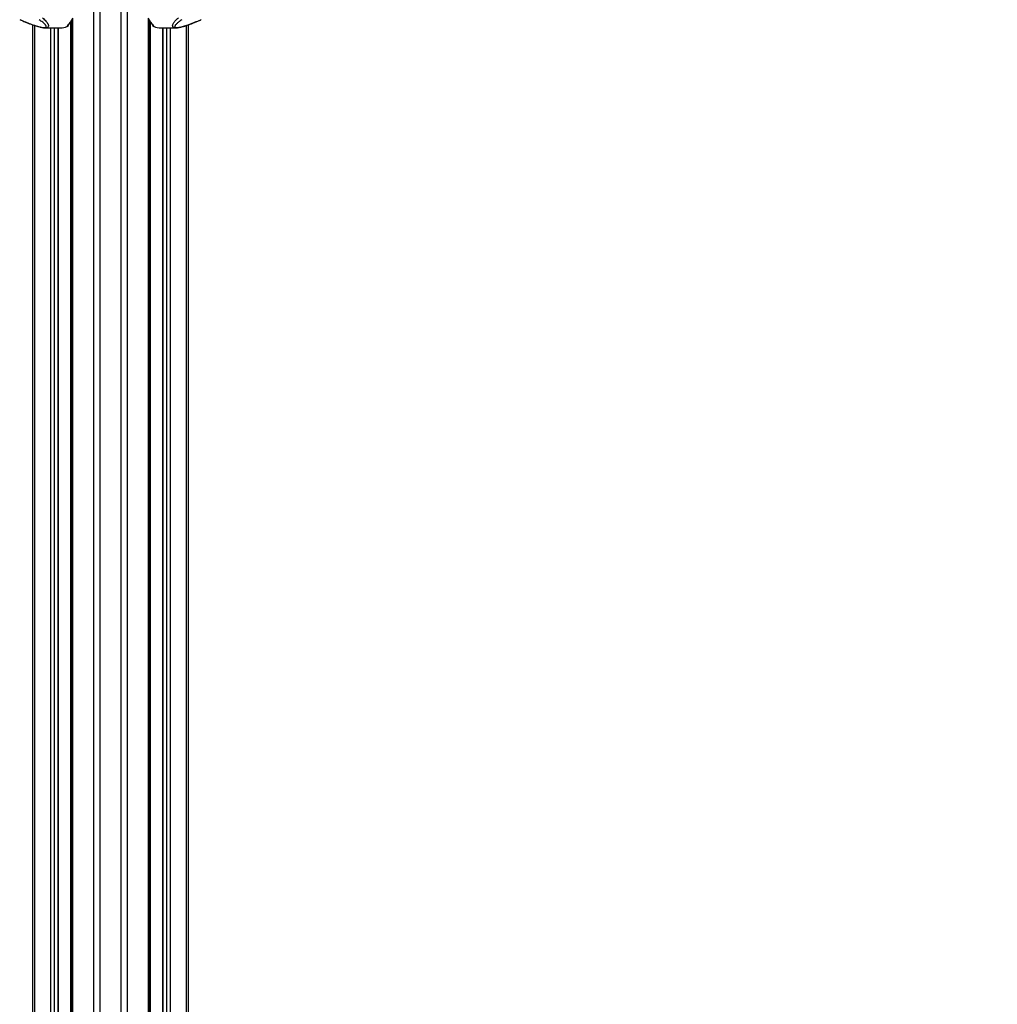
# Model space of a CAD drawing. Header units: millimetres. Extents: x 20 to 19939, y 40 to 15016.
# Tile 16 of 106: x 6609 to 8446, y 3557 to 5408. Entities that reach past the tile are written whole.
import ezdxf

# ---------------------------------------------------------------- set-up
doc = ezdxf.new("R2010")
doc.units = ezdxf.units.MM
doc.header["$LTSCALE"] = 2
doc.layers.add('COMPONENT_GEOMETRY', color=7, linetype='Continuous')
doc.styles.add('SLDTEXTSTYLE0', font='TXT', dxfattribs={"width": 0.75})
doc.dimstyles.new('SLDDIMSTYLE1', dxfattribs={"dimtxt": 100, "dimasz": 6.604, "dimexe": 0, "dimexo": 0.0625, "dimgap": 25, "dimtad": 0, "dimtih": 1, "dimtoh": 1, "dimdec": 0, "dimrnd": 1e-09, "dimzin": 12, "dimdsep": 46, "dimtxsty": 'SLDTEXTSTYLE0', "dimsah": 1, "dimcen": 0.09, "dimadec": 0, "dimazin": 3, "dimtfac": 1, "dimtdec": 0, "dimtofl": 0, "dimtmove": 0, "dimatfit": 3, "dimfxl": 1, "dimfrac": 2, "dimtolj": 1, "dimtzin": 12, "dimarcsym": 0})

# ---------------------------------------------------------------- blocks, each defined once
blk = doc.blocks.new('_D_4')
at = {"layer": 'COMPONENT_GEOMETRY', "color": 7}
for p, q in [((10095.9, 6224.4), (10095.9, 4129.8)), ((9895.9, 4109.5), (9865.4, 4109.5)), ((9865.4, 4109.5), (9865.4, 3950.7)), ((10296, 4109.5), (10326.5, 4109.5)), ((10326.5, 4109.5), (10326.5, 3950.7)), ((9865.4, 3950.7), (9895.9, 3950.7)), ((10326.5, 3950.7), (10296, 3950.7)), ((10095.9, 1706.4), (10095.9, 3801.1)), ((7098.8, 1706.4), (10102.3, 1706.4))]:
    blk.add_line(p, q, dxfattribs=at)
for points in [[(10095.9, 6224.4), (10094.9, 6217.8), (10097, 6217.8)], [(10095.9, 1706.4), (10097, 1713), (10094.9, 1713)]]:
    blk.add_solid(points, dxfattribs=at)
at = {"layer": 'COMPONENT_GEOMETRY', "color": 7, "char_height": 100, "attachment_point": 1, "style": 'SLDTEXTSTYLE0'}
for s, insert in [('7\'4.94"', (9895.9, 4079.6)), ('2259mm', (9823.2, 3930))]:
    blk.add_mtext(s, dxfattribs=dict(at, insert=insert))

msp = doc.modelspace()

# ---------------------------------------------------------------- linework, layer by layer
at = {"color": 8, "linetype": 'Continuous', "lineweight": 25}
for p, q in [((6748.24, 1803.44), (6748.24, 7551.44)), ((6759.31, 7551.44), (6759.31, 1803.44)), ((6799.26, 1803.44), (6799.26, 7551.44)), ((6810.34, 7551.44), (6810.34, 1803.44)), ((6708.14, 5411.18), (6708.14, 1803.44)), ((6850.44, 1803.44), (6850.44, 5411.18)), ((6636.74, 5397.32), (6636.74, 1803.44)), ((6667.23, 1803.44), (6667.23, 5392.97)), ((6673.4, 5392.97), (6673.4, 1803.44)), ((6681.18, 1803.44), (6681.18, 5392.97)), ((6703.16, 5402.36), (6706.75, 5402.23)), ((6706.75, 5403.51), (6704.07, 5403.61)), ((6704.86, 1803.44), (6704.86, 5402.3)), ((6854.5, 5403.61), (6851.82, 5403.51)), ((6851.82, 5402.23), (6855.42, 5402.36)), ((6853.72, 5402.3), (6853.72, 2392.42)), ((6877.4, 5392.97), (6877.4, 2380.19)), ((6885.18, 2373.25), (6885.18, 5392.97)), ((6891.35, 5392.97), (6891.35, 1804.34)), ((6921.84, 1804.22), (6921.84, 5397.33))]:
    msp.add_line(p, q, dxfattribs=at)
at = {"color": 7, "linetype": 'Continuous', "lineweight": 25}
for p, q in [((6706.75, 5408.11), (6706.75, 1803.44)), ((6851.82, 1803.44), (6851.82, 5408.11)), ((6633.39, 1803.44), (6633.39, 5398.46)), ((6656.55, 5392.97), (6688.13, 5392.97)), ((6681.61, 1803.44), (6681.61, 5392.97)), ((6698.03, 5397.23), (6700.15, 5397.23)), ((6700.15, 5397.23), (6700.15, 5399.03)), ((6703.15, 5402.36), (6706.75, 5402.22)), ((6851.82, 5402.22), (6855.42, 5402.36)), ((6858.43, 5399.03), (6858.43, 5397.23)), ((6860.55, 5397.23), (6858.43, 5397.23)), ((6870.45, 5392.97), (6902.02, 5392.97)), ((6876.97, 5392.97), (6876.97, 2380.41)), ((6925.18, 5398.46), (6925.18, 1803.44))]:
    msp.add_line(p, q, dxfattribs=at)
for centre, radius, start, end in [((6677.41, 5422.86), 32.89, 308.81908, 340.57429), ((6881.17, 5422.86), 32.89, 199.42571, 231.18092), ((6687.84, 5412.84), 19.88, 270.8294, 308.25479), ((6870.74, 5412.84), 19.88, 231.74521, 269.1706)]:
    msp.add_arc(centre, radius, start, end, dxfattribs=at)
for points, knots in [([(6608.63, 5408.39), (6610.64, 5407.51), (6614.77, 5405.7), (6620.97, 5403.14), (6626.96, 5400.78), (6632.38, 5398.79), (6637.27, 5397.12), (6641.59, 5395.76), (6645.4, 5394.7), (6648.86, 5393.88), (6652.05, 5393.31), (6654.61, 5392.98), (6656.03, 5393.01), (6656.55, 5393.02)], [0, 0, 0, 0, 0.1404088, 0.2892936, 0.413942, 0.5268379, 0.6254753, 0.7075515, 0.779599, 0.844238, 0.9050638, 0.9657103, 1, 1, 1, 1]), ([(6609.63, 5408.2), (6612.89, 5406.79), (6619.04, 5404.12), (6627.23, 5400.89), (6633.78, 5398.51), (6638.47, 5396.94), (6642.85, 5395.62), (6647.07, 5394.51), (6651.1, 5393.69), (6654.48, 5393.38), (6656.85, 5393.56), (6658.4, 5394.34), (6658.62, 5395.63), (6657.97, 5397.15), (6656.72, 5398.87), (6654.72, 5400.92), (6651.01, 5404.1), (6647.47, 5406.56), (6645.1, 5408.2)], [0, 0, 0, 0, 0.1200415, 0.2258655, 0.2796515, 0.3339117, 0.3735608, 0.4139748, 0.461049, 0.4957866, 0.5305265, 0.5716914, 0.6317593, 0.6775173, 0.7239145, 0.7919071, 0.860464, 1, 1, 1, 1]), ([(6913.48, 5408.2), (6911.43, 5406.79), (6907.58, 5404.12), (6903.79, 5400.89), (6901.56, 5398.51), (6900.48, 5396.94), (6900.01, 5395.62), (6900.17, 5394.51), (6901.24, 5393.69), (6903.47, 5393.38), (6906.51, 5393.56), (6910.9, 5394.34), (6915.82, 5395.63), (6920.76, 5397.15), (6925.82, 5398.87), (6931.38, 5400.92), (6939.47, 5404.1), (6945.15, 5406.56), (6948.95, 5408.2)], [0, 0, 0, 0, 0.1200415, 0.2258655, 0.2796515, 0.3339117, 0.3735608, 0.4139748, 0.461049, 0.4957866, 0.5305265, 0.5716914, 0.6317593, 0.6775173, 0.7239145, 0.7919071, 0.860464, 1, 1, 1, 1]), ([(6902.15, 5393.01), (6902.59, 5393.01), (6903.98, 5392.98), (6906.51, 5393.3), (6909.74, 5393.88), (6913.14, 5394.69), (6916.81, 5395.71), (6920.79, 5396.95), (6925.26, 5398.46), (6930.26, 5400.27), (6935.77, 5402.4), (6941.78, 5404.86), (6946.58, 5406.89), (6949.32, 5408.12), (6949.94, 5408.39)], [0, 0, 0, 0, 0.029277, 0.0927741, 0.154214, 0.2182041, 0.2877093, 0.3650638, 0.4516339, 0.555865, 0.673588, 0.8037364, 0.9560523, 1, 1, 1, 1])]:
    msp.add_open_spline(points, degree=3, knots=knots, dxfattribs=at)
at = {"color": 8, "linetype": 'Continuous', "lineweight": 25}
for points, knots in [([(6651.72, 5411.92), (6653.88, 5409.83), (6657.14, 5406.67), (6660.27, 5402.59), (6661.83, 5399.93), (6662.57, 5397.71), (6662.66, 5395.73), (6661.68, 5394.09), (6659.5, 5393.1), (6657.44, 5393.03), (6656.55, 5393)], [0, 0, 0, 0, 0.2614494, 0.3946489, 0.5290535, 0.6207253, 0.7135782, 0.839793, 0.9306236, 1, 1, 1, 1]), ([(6902.15, 5393), (6901.96, 5392.99), (6900.61, 5392.9), (6898.59, 5393.31), (6896.76, 5394.27), (6896.01, 5395.72), (6895.94, 5397.37), (6896.51, 5399.35), (6898.12, 5402.39), (6901.33, 5406.58), (6904.97, 5410.1), (6906.86, 5411.92)], [0, 0, 0, 0, 0.0125651, 0.09091554, 0.19330208, 0.2746553, 0.3579739, 0.4593623, 0.56199372, 0.77296858, 1, 1, 1, 1])]:
    msp.add_open_spline(points, degree=3, knots=knots, dxfattribs=at)

# ---------------------------------------------------------------- dimensions: what is measured, and where the dimension line sits
at = {"layer": 'COMPONENT_GEOMETRY', "color": 7}
dim = msp.add_linear_dim(base=(10095.94, 6224.41), p1=(7096.29, 1706.44), p2=(12075.31, 6224.41), angle=90, dimstyle='SLDDIMSTYLE1', dxfattribs=at)
dim.commit()
dim.dimension.update_dxf_attribs({"geometry": '_D_4', "text_midpoint": (10095.94, 3965.42), "dimtype": 160})

doc.saveas('drawing.dxf')
